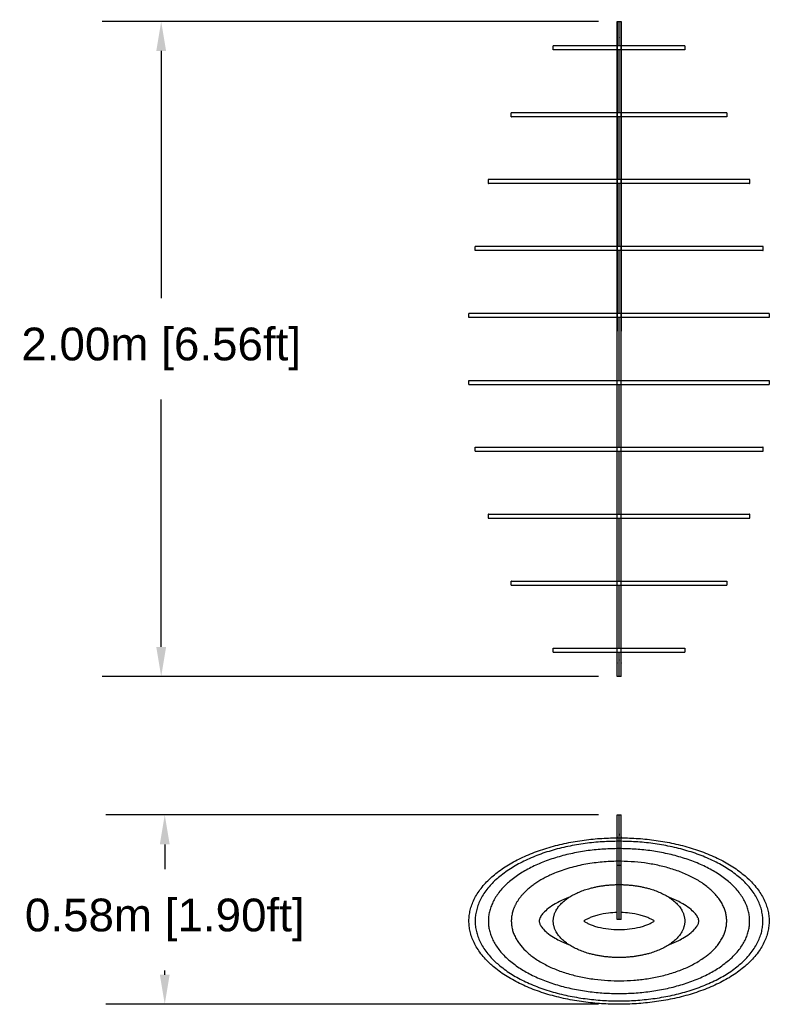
# Model space of a CAD drawing. Header units: millimetres. Extents: x 3713 to 4940, y 1895 to 2756.
# Tile 6 of 20: x 3713.21 to 3715.5, y 1897.44 to 1900.44. Entities that reach past the tile are written whole.
import ezdxf

# ---------------------------------------------------------------- set-up
doc = ezdxf.new("R2010")
doc.units = ezdxf.units.MM
doc.layers.add('MEDIDAS', color=7, linetype='Continuous', true_color=0xffffff)
doc.styles.get("Standard").update_dxf_attribs({"font": 'arial.ttf'})
doc.dimstyles.get("Standard").update_dxf_attribs({"dimtxt": 0.18, "dimasz": 0.18, "dimexe": 0.18, "dimexo": 0.0625, "dimgap": 0.09, "dimtad": 0, "dimtih": 1, "dimtoh": 1, "dimdec": 4, "dimzin": 0, "dimdsep": 46, "dimtxsty": 'Standard', "dimcen": 0.09, "dimadec": 0, "dimazin": 0, "dimtfac": 1, "dimtdec": 4, "dimtofl": 0, "dimtmove": 0, "dimatfit": 3, "dimfxl": 1, "dimtolj": 1, "dimtzin": 0, "dimarcsym": 0})

# ---------------------------------------------------------------- blocks, each defined once
blk = doc.blocks.new('*D14')
at = {"color": 0, "lineweight": -2, "transparency": 16777216}
for p, q in [((3714.9823, 1900.4396), (3713.4668, 1900.4396)), ((3713.6468, 1900.3496), (3713.6468, 1899.5944)), ((3713.6468, 1898.5296), (3713.6468, 1899.2849)), ((3714.9823, 1898.4396), (3713.4668, 1898.4396))]:
    blk.add_line(p, q, dxfattribs=at)
at = {"color": 0, "transparency": 16777216}
for points in [[(3713.6318, 1900.3496), (3713.6618, 1900.3496), (3713.6468, 1900.4396)], [(3713.6318, 1898.5296), (3713.6618, 1898.5296), (3713.6468, 1898.4396)]]:
    blk.add_solid(points, dxfattribs=at)
at = {"layer": 'Defpoints', "color": 0, "transparency": 16777216}
for p in [(3715.0448, 1900.4396), (3713.6468, 1898.4396), (3715.0448, 1898.4396)]:
    blk.add_point(p, dxfattribs=at)
at = {"color": 0, "transparency": 16777216, "insert": (3713.6468, 1899.4396), "char_height": 0.1, "attachment_point": 5}
blk.add_mtext('\\A1;2.00m [6.56ft]', dxfattribs=at)
blk = doc.blocks.new('Snow_2.00_Top')
at = {"layer": 'MEDIDAS', "color": 5, "lineweight": -3, "true_color": 0x0000ff}
for points, weights, knots in [([(3715.0386, 1900.4396), (3715.0386, 1900.4396), (3715.0386, 1900.4293), (3715.0386, 1900.2485), (3715.0386, 1899.5236), (3715.0386, 1899.5098), (3715.0386, 1899.5072)], [1, 0.921317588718, 1, 0.836999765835, 1.05554741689, 0.820510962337, 1.05554741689], [90.691916, 90.691916, 90.691916, 92.289278, 92.289278, 93.503543, 93.503543, 94.864308, 94.864308, 94.864308]), ([(3715.0386, 1898.4396), (3715.0386, 1898.4396), (3715.0386, 1898.4572), (3715.0386, 1898.4747), (3715.0386, 1898.4917), (3715.0386, 1898.7493), (3715.0386, 1899.4396), (3715.0386, 1900.13), (3715.0386, 1900.3876), (3715.0386, 1900.4046), (3715.0386, 1900.4221), (3715.0386, 1900.4396), (3715.0386, 1900.4396)], [1, 0.861942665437, 1, 0.861942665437, 1, 0.878753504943, 1.12466389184, 0.878753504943, 1, 0.861942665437, 1, 0.861942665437, 1], [79.839317, 79.839317, 79.839317, 81.966147, 81.966147, 84.092977, 84.092977, 85.265617, 85.265617, 86.438257, 86.438257, 88.565086, 88.565086, 90.691916, 90.691916, 90.691916]), ([(3715.0448, 1900.3654), (3715.0448, 1900.3772), (3715.0448, 1900.3876), (3715.0448, 1900.4136), (3715.0448, 1900.4324), (3715.0448, 1900.4396), (3715.0448, 1900.4396)], [0.937598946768, 0.942123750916, 0.947375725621, 0.705089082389, 0.947375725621, 0.83688295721, 0.827168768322], [86.38464, 86.38464, 86.38464, 86.438257, 86.438257, 89.363767, 89.363767, 90.697922, 90.697922, 90.697922]), ([(3715.0509, 1900.4396), (3715.0509, 1900.4396), (3715.0509, 1900.4293), (3715.0509, 1900.2485), (3715.0509, 1899.5236), (3715.0509, 1899.5098), (3715.0509, 1899.5072)], [1, 0.921317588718, 1, 0.836999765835, 1.05554741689, 0.820510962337, 1.05554741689], [90.691916, 90.691916, 90.691916, 92.289278, 92.289278, 93.503543, 93.503543, 94.864308, 94.864308, 94.864308]), ([(3715.0509, 1898.4396), (3715.0509, 1898.4396), (3715.0509, 1898.4572), (3715.0509, 1898.4747), (3715.0509, 1898.4917), (3715.0509, 1898.7493), (3715.0509, 1899.4396), (3715.0509, 1900.13), (3715.0509, 1900.3876), (3715.0509, 1900.4046), (3715.0509, 1900.4221), (3715.0509, 1900.4396), (3715.0509, 1900.4396)], [1, 0.861942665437, 1, 0.861942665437, 1, 0.878753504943, 1.12466389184, 0.878753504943, 1, 0.861942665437, 1, 0.861942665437, 1], [79.839317, 79.839317, 79.839317, 81.966147, 81.966147, 84.092977, 84.092977, 85.265617, 85.265617, 86.438257, 86.438257, 88.565086, 88.565086, 90.691916, 90.691916, 90.691916]), ([(3715.0448, 1899.3436), (3715.0448, 1899.3915), (3715.0448, 1899.4396), (3715.0448, 1899.4878), (3715.0448, 1899.5357)], [1.02736206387, 1.04508830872, 1.06547927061, 1.04508830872, 1.02736206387], [85.1629797, 85.1629797, 85.1629797, 85.2656166, 85.2656166, 85.3682534, 85.3682534, 85.3682534]), ([(3715.0448, 1898.4396), (3715.0448, 1898.4396), (3715.0448, 1898.4469), (3715.0448, 1898.4657), (3715.0448, 1898.4917), (3715.0448, 1898.5021), (3715.0448, 1898.5139)], [0.827168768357, 0.836882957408, 0.947375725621, 0.705089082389, 0.947375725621, 0.942123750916, 0.937598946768], [79.833312, 79.833312, 79.833312, 81.167466, 81.167466, 84.092977, 84.092977, 84.146593, 84.146593, 84.146593])]:
    blk.add_rational_spline(points, weights, degree=2, knots=knots, dxfattribs=at)
for points in [[(3715.0386, 1900.4396), (3715.0448, 1900.4396), (3715.0509, 1900.4396)], [(3715.0509, 1898.4396), (3715.0448, 1898.4396), (3715.0386, 1898.4396)]]:
    blk.add_open_spline(points, degree=2, dxfattribs=at)
at = {"layer": 'MEDIDAS', "color": 192, "lineweight": -3, "true_color": 0x7d26cd}
for points, weights in [([(3715.0386, 1900.3654), (3714.844, 1900.3654), (3714.844, 1900.3654)], [0.987685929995, 0.713398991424, 1]), ([(3715.0386, 1900.3531), (3714.844, 1900.3531), (3714.844, 1900.3531)], [0.987627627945, 0.71342945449, 1]), ([(3715.2455, 1900.3654), (3715.2455, 1900.3654), (3715.0509, 1900.3654)], [1, 0.713393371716, 0.987696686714]), ([(3715.2455, 1900.3531), (3715.2455, 1900.3531), (3715.0509, 1900.3531)], [1, 0.713393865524, 0.987695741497]), ([(3715.0386, 1900.161), (3714.7159, 1900.161), (3714.7159, 1900.161)], [0.99240097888, 0.710956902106, 1]), ([(3715.0386, 1900.1488), (3714.7159, 1900.1488), (3714.7159, 1900.1488)], [0.992364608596, 0.710975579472, 1]), ([(3715.3736, 1900.161), (3715.3736, 1900.161), (3715.0509, 1900.161)], [1, 0.710952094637, 0.992410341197]), ([(3715.3736, 1900.1488), (3715.3736, 1900.1488), (3715.0509, 1900.1488)], [1, 0.710953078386, 0.992408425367]), ([(3715.0386, 1899.9567), (3714.6459, 1899.9567), (3714.6459, 1899.9567)], [0.993713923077, 0.7102842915, 1]), ([(3715.4436, 1899.9567), (3715.4436, 1899.9567), (3715.0509, 1899.9567)], [1, 0.710279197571, 0.993723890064]), ([(3715.0386, 1899.9444), (3714.6459, 1899.9444), (3714.6459, 1899.9444)], [0.993683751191, 0.710299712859, 1]), ([(3715.4436, 1899.9444), (3715.4436, 1899.9444), (3715.0509, 1899.9444)], [1, 0.710280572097, 0.993721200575]), ([(3715.0386, 1899.7523), (3714.6055, 1899.7523), (3714.6055, 1899.7523)], [0.994284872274, 0.709992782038, 1]), ([(3715.4841, 1899.7523), (3715.4841, 1899.7523), (3715.0509, 1899.7523)], [1, 0.709987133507, 0.994295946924]), ([(3715.0386, 1899.74), (3714.6055, 1899.74), (3714.6055, 1899.74)], [0.994257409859, 0.710006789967, 1]), ([(3715.4841, 1899.74), (3715.4841, 1899.74), (3715.0509, 1899.74)], [1, 0.709988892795, 0.994292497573]), ([(3715.0386, 1899.548), (3714.5866, 1899.548), (3714.5866, 1899.548)], [0.994516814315, 0.709874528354, 1]), ([(3715.0386, 1899.5357), (3714.5866, 1899.5357), (3714.5866, 1899.5357)], [0.994490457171, 0.709887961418, 1]), ([(3715.503, 1899.548), (3715.503, 1899.548), (3715.0509, 1899.548)], [1, 0.709868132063, 0.994529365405]), ([(3715.503, 1899.5357), (3715.503, 1899.5357), (3715.0509, 1899.5357)], [1, 0.709870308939, 0.994525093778]), ([(3714.5866, 1899.3436), (3714.5866, 1899.3436), (3715.0386, 1899.3436)], [1, 0.709875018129, 0.994515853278]), ([(3714.5866, 1899.3313), (3714.5866, 1899.3313), (3715.0386, 1899.3313)], [1, 0.709888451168, 0.994489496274]), ([(3715.0509, 1899.3436), (3715.503, 1899.3436), (3715.503, 1899.3436)], [0.994530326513, 0.709867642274, 1]), ([(3715.0509, 1899.3313), (3715.503, 1899.3313), (3715.503, 1899.3313)], [0.994525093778, 0.709870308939, 1]), ([(3714.6055, 1899.1392), (3714.6055, 1899.1392), (3715.0386, 1899.1392)], [1, 0.709994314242, 0.994281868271]), ([(3714.6055, 1899.127), (3714.6055, 1899.127), (3715.0386, 1899.127)], [1, 0.710008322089, 0.99425440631]), ([(3715.0509, 1899.1392), (3715.4841, 1899.1392), (3715.4841, 1899.1392)], [0.994298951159, 0.70998560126, 1]), ([(3715.0509, 1899.127), (3715.4841, 1899.127), (3715.4841, 1899.127)], [0.994292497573, 0.709988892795, 1]), ([(3714.6459, 1898.9349), (3714.6459, 1898.9349), (3715.0386, 1898.9349)], [1, 0.710287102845, 0.993708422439]), ([(3715.0509, 1898.9349), (3715.4436, 1898.9349), (3715.4436, 1898.9349)], [0.99372939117, 0.710276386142, 1]), ([(3714.6459, 1898.9226), (3714.6459, 1898.9226), (3715.0386, 1898.9226)], [1, 0.710302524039, 0.993678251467]), ([(3715.0509, 1898.9226), (3715.4436, 1898.9226), (3715.4436, 1898.9226)], [0.993721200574, 0.710280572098, 1]), ([(3714.7159, 1898.7305), (3714.7159, 1898.7305), (3715.0386, 1898.7305)], [1, 0.710961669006, 0.99239169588]), ([(3715.0509, 1898.7305), (3715.3736, 1898.7305), (3715.3736, 1898.7305)], [0.992419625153, 0.710947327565, 1]), ([(3714.7159, 1898.7183), (3714.7159, 1898.7183), (3715.0386, 1898.7183)], [1, 0.710980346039, 0.992355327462]), ([(3715.0509, 1898.7183), (3715.3736, 1898.7183), (3715.3736, 1898.7183)], [0.992408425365, 0.710953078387, 1]), ([(3714.844, 1898.5262), (3714.844, 1898.5262), (3715.0386, 1898.5262)], [1, 0.713408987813, 0.987666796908]), ([(3714.844, 1898.5139), (3714.844, 1898.5139), (3715.0386, 1898.5139)], [1, 0.713439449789, 0.987608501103]), ([(3715.0509, 1898.5262), (3715.2455, 1898.5262), (3715.2455, 1898.5262)], [0.987715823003, 0.713383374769, 1]), ([(3715.0509, 1898.5139), (3715.2455, 1898.5139), (3715.2455, 1898.5139)], [0.987695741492, 0.713393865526, 1])]:
    blk.add_rational_spline(points, weights, degree=2, dxfattribs=at)
for points in [[(3714.844, 1900.3531), (3714.844, 1900.3593), (3714.844, 1900.3654)], [(3715.2455, 1900.3654), (3715.2455, 1900.3593), (3715.2455, 1900.3531)], [(3714.7159, 1900.1488), (3714.7159, 1900.1549), (3714.7159, 1900.161)], [(3715.3736, 1900.161), (3715.3736, 1900.1549), (3715.3736, 1900.1488)], [(3714.6459, 1899.9444), (3714.6459, 1899.9505), (3714.6459, 1899.9567)], [(3715.4436, 1899.9567), (3715.4436, 1899.9505), (3715.4436, 1899.9444)], [(3714.6055, 1899.74), (3714.6055, 1899.7462), (3714.6055, 1899.7523)], [(3715.4841, 1899.7523), (3715.4841, 1899.7462), (3715.4841, 1899.74)], [(3714.5866, 1899.5357), (3714.5866, 1899.5418), (3714.5866, 1899.548)], [(3715.503, 1899.548), (3715.503, 1899.5418), (3715.503, 1899.5357)], [(3714.5866, 1899.3313), (3714.5866, 1899.3375), (3714.5866, 1899.3436)], [(3715.503, 1899.3436), (3715.503, 1899.3375), (3715.503, 1899.3313)], [(3714.6055, 1899.127), (3714.6055, 1899.1331), (3714.6055, 1899.1392)], [(3715.4841, 1899.1392), (3715.4841, 1899.1331), (3715.4841, 1899.127)], [(3714.6459, 1898.9226), (3714.6459, 1898.9287), (3714.6459, 1898.9349)], [(3715.4436, 1898.9349), (3715.4436, 1898.9287), (3715.4436, 1898.9226)], [(3714.7159, 1898.7183), (3714.7159, 1898.7244), (3714.7159, 1898.7305)], [(3715.3736, 1898.7305), (3715.3736, 1898.7244), (3715.3736, 1898.7183)], [(3714.844, 1898.5139), (3714.844, 1898.52), (3714.844, 1898.5262)], [(3715.2455, 1898.5262), (3715.2455, 1898.52), (3715.2455, 1898.5139)]]:
    blk.add_open_spline(points, degree=2, dxfattribs=at)
for points, weights, knots in [([(3715.0509, 1900.3654), (3715.0478, 1900.3654), (3715.0448, 1900.3654), (3715.0417, 1900.3654), (3715.0386, 1900.3654)], [0.987696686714, 0.99371340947, 1, 0.993707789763, 0.987685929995], [3.10787745, 3.10787745, 3.10787745, 3.14159265, 3.14159265, 3.17533799, 3.17533799, 3.17533799]), ([(3715.0509, 1900.3531), (3715.0478, 1900.3531), (3715.0448, 1900.3531), (3715.0417, 1900.3531), (3715.0386, 1900.3531)], [0.987695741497, 0.993712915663, 1, 0.993677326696, 0.987627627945], [3.10787481, 3.10787481, 3.10787481, 3.14159265, 3.14159265, 3.17550137, 3.17550137, 3.17550137]), ([(3715.0509, 1900.161), (3715.0478, 1900.161), (3715.0448, 1900.161), (3715.0417, 1900.161), (3715.0386, 1900.161)], [0.992410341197, 0.99615468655, 1, 0.996149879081, 0.99240097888], [3.12097011, 3.12097011, 3.12097011, 3.14159265, 3.14159265, 3.16224098, 3.16224098, 3.16224098]), ([(3715.0509, 1900.1488), (3715.0478, 1900.1488), (3715.0448, 1900.1488), (3715.0417, 1900.1488), (3715.0386, 1900.1488)], [0.992408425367, 0.9961537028, 1, 0.996131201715, 0.992364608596], [3.12096483, 3.12096483, 3.12096483, 3.14159265, 3.14159265, 3.16234115, 3.16234115, 3.16234115]), ([(3715.0509, 1899.9567), (3715.0478, 1899.9567), (3715.0448, 1899.9567), (3715.0417, 1899.9567), (3715.0386, 1899.9567)], [0.993723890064, 0.996827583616, 1, 0.996822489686, 0.993713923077], [3.12457888, 3.12457888, 3.12457888, 3.14159265, 3.14159265, 3.15863375, 3.15863375, 3.15863375]), ([(3715.0509, 1899.9444), (3715.0478, 1899.9444), (3715.0448, 1899.9444), (3715.0417, 1899.9444), (3715.0386, 1899.9444)], [0.993721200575, 0.996826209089, 1, 0.996807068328, 0.993683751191], [3.1245715, 3.1245715, 3.1245715, 3.14159265, 3.14159265, 3.15871646, 3.15871646, 3.15871646]), ([(3715.0509, 1899.7523), (3715.0478, 1899.7523), (3715.0448, 1899.7523), (3715.0417, 1899.7523), (3715.0386, 1899.7523)], [0.994295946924, 0.99711964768, 1, 0.997113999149, 0.994284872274], [3.12614523, 3.12614523, 3.12614523, 3.14159265, 3.14159265, 3.15707037, 3.15707037, 3.15707037]), ([(3715.0509, 1899.74), (3715.0478, 1899.74), (3715.0448, 1899.74), (3715.0417, 1899.74), (3715.0386, 1899.74)], [0.994292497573, 0.997117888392, 1, 0.99709999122, 0.994257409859], [3.12613579, 3.12613579, 3.12613579, 3.14159265, 3.14159265, 3.1571455, 3.1571455, 3.1571455]), ([(3715.0509, 1899.548), (3715.0478, 1899.548), (3715.0448, 1899.548), (3715.0417, 1899.548), (3715.0386, 1899.548)], [0.994529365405, 0.997238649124, 1, 0.997232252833, 0.994516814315], [3.12678343, 3.12678343, 3.12678343, 3.14159265, 3.14159265, 3.15643618, 3.15643618, 3.15643618]), ([(3715.0509, 1899.5357), (3715.0478, 1899.5357), (3715.0448, 1899.5357), (3715.0417, 1899.5357), (3715.0386, 1899.5357)], [0.994525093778, 0.997236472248, 1, 0.997218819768, 0.994490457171], [3.12677176, 3.12677176, 3.12677176, 3.14159265, 3.14159265, 3.15650822, 3.15650822, 3.15650822]), ([(3715.0386, 1899.3436), (3715.0417, 1899.3436), (3715.0448, 1899.3436), (3715.0478, 1899.3436), (3715.0509, 1899.3436)], [0.994515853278, 0.997231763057, 1, 0.997239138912, 0.994530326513], [3.1267465, 3.1267465, 3.1267465, 3.14159265, 3.14159265, 3.15639925, 3.15639925, 3.15639925]), ([(3715.0386, 1899.3313), (3715.0417, 1899.3313), (3715.0448, 1899.3313), (3715.0478, 1899.3313), (3715.0509, 1899.3313)], [0.994489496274, 0.997218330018, 1, 0.997236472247, 0.994525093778], [3.12667446, 3.12667446, 3.12667446, 3.14159265, 3.14159265, 3.15641355, 3.15641355, 3.15641355]), ([(3715.0386, 1899.1392), (3715.0417, 1899.1392), (3715.0448, 1899.1392), (3715.0478, 1899.1392), (3715.0509, 1899.1392)], [0.994281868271, 0.997112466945, 1, 0.997121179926, 0.994298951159], [3.12610672, 3.12610672, 3.12610672, 3.14159265, 3.14159265, 3.15703186, 3.15703186, 3.15703186]), ([(3715.0386, 1899.127), (3715.0417, 1899.127), (3715.0448, 1899.127), (3715.0478, 1899.127), (3715.0509, 1899.127)], [0.99425440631, 0.997098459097, 1, 0.997117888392, 0.994292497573], [3.12603159, 3.12603159, 3.12603159, 3.14159265, 3.14159265, 3.15704952, 3.15704952, 3.15704952]), ([(3715.0386, 1898.9349), (3715.0417, 1898.9349), (3715.0448, 1898.9349), (3715.0478, 1898.9349), (3715.0509, 1898.9349)], [0.993708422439, 0.996819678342, 1, 0.996830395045, 0.99372939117], [3.12453648, 3.12453648, 3.12453648, 3.14159265, 3.14159265, 3.15859135, 3.15859135, 3.15859135]), ([(3715.0386, 1898.9226), (3715.0417, 1898.9226), (3715.0448, 1898.9226), (3715.0478, 1898.9226), (3715.0509, 1898.9226)], [0.993678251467, 0.996804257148, 1, 0.996826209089, 0.993721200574], [3.12445378, 3.12445378, 3.12445378, 3.14159265, 3.14159265, 3.1586138, 3.1586138, 3.1586138]), ([(3715.0386, 1898.7305), (3715.0417, 1898.7305), (3715.0448, 1898.7305), (3715.0478, 1898.7305), (3715.0509, 1898.7305)], [0.99239169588, 0.99614511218, 1, 0.996159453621, 0.992419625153], [3.12091876, 3.12091876, 3.12091876, 3.14159265, 3.14159265, 3.16218963, 3.16218963, 3.16218963]), ([(3715.0386, 1898.7183), (3715.0417, 1898.7183), (3715.0448, 1898.7183), (3715.0478, 1898.7183), (3715.0509, 1898.7183)], [0.992355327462, 0.996126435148, 1, 0.9961537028, 0.992408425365], [3.12081859, 3.12081859, 3.12081859, 3.14159265, 3.14159265, 3.16222048, 3.16222048, 3.16222048]), ([(3715.0386, 1898.5262), (3715.0417, 1898.5262), (3715.0448, 1898.5262), (3715.0478, 1898.5262), (3715.0509, 1898.5262)], [0.987666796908, 0.993697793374, 1, 0.993723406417, 0.987715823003], [3.1077937, 3.1077937, 3.1077937, 3.14159265, 3.14159265, 3.17525424, 3.17525424, 3.17525424]), ([(3715.0386, 1898.5139), (3715.0417, 1898.5139), (3715.0448, 1898.5139), (3715.0478, 1898.5139), (3715.0509, 1898.5139)], [0.987608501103, 0.993667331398, 1, 0.99371291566, 0.987695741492], [3.10763034, 3.10763034, 3.10763034, 3.14159265, 3.14159265, 3.1753105, 3.1753105, 3.1753105])]:
    blk.add_rational_spline(points, weights, degree=2, knots=knots, dxfattribs=at)
at = {"layer": 'MEDIDAS', "color": 5, "lineweight": -3, "true_color": 0x0000ff}
for points, weights in [([(3715.0448, 1900.161), (3715.0448, 1900.2787), (3715.0448, 1900.3531)], [0.909444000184, 0.909328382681, 0.933248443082]), ([(3715.0448, 1899.9567), (3715.0448, 1900.0614), (3715.0448, 1900.1488)], [0.924372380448, 0.910513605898, 0.909520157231]), ([(3715.0448, 1899.7523), (3715.0448, 1899.8527), (3715.0448, 1899.9444)], [0.962596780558, 0.939162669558, 0.926060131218]), ([(3715.0448, 1899.548), (3715.0448, 1899.6459), (3715.0448, 1899.74)], [1.02295207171, 0.989260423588, 0.965569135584]), ([(3715.0448, 1899.1392), (3715.0448, 1899.2334), (3715.0448, 1899.3313)], [0.965569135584, 0.989260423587, 1.02295207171]), ([(3715.0448, 1898.9349), (3715.0448, 1899.0266), (3715.0448, 1899.127)], [0.926060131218, 0.939162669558, 0.962596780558]), ([(3715.0448, 1898.7305), (3715.0448, 1898.8179), (3715.0448, 1898.9226)], [0.909520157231, 0.910513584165, 0.924371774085]), ([(3715.0448, 1898.5262), (3715.0448, 1898.6006), (3715.0448, 1898.7183)], [0.933248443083, 0.909328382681, 0.909444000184])]:
    blk.add_rational_spline(points, weights, degree=2, dxfattribs=at)
blk = doc.blocks.new('Snow_2.00_lateral')
at = {"layer": 'MEDIDAS', "color": 5, "lineweight": -3, "true_color": 0x0000ff}
for points, weights in [([(3715.0386, 1897.9611), (3715.0386, 1898.017), (3715.0386, 1898.017)], [1, 0.770809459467, 1]), ([(3715.0509, 1897.9611), (3715.0509, 1898.017), (3715.0509, 1898.017)], [1, 0.770809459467, 1]), ([(3715.0509, 1897.804), (3715.0509, 1897.9033), (3715.0509, 1897.9364)], [0.956898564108, 0.891882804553, 0.986176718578]), ([(3715.0386, 1897.6978), (3715.0386, 1897.6978), (3715.0386, 1897.7189)], [1, 0.830410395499, 0.998426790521]), ([(3715.0509, 1897.6978), (3715.0509, 1897.6978), (3715.0509, 1897.7189)], [1, 0.830410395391, 0.998426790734])]:
    blk.add_rational_spline(points, weights, degree=2, dxfattribs=at)
for points in [[(3715.0386, 1898.017), (3715.0448, 1898.017), (3715.0509, 1898.017)], [(3715.0386, 1897.863), (3715.0448, 1897.863), (3715.0509, 1897.863)], [(3715.0509, 1897.6978), (3715.0448, 1897.6978), (3715.0386, 1897.6978)]]:
    blk.add_open_spline(points, degree=2, dxfattribs=at)
for points, weights, knots in [([(3715.0448, 1897.6978), (3715.0448, 1897.6978), (3715.0448, 1897.7109), (3715.0448, 1897.7349), (3715.0448, 1897.7562), (3715.0448, 1897.9324), (3715.0448, 1897.9473), (3715.0448, 1897.9476), (3715.0448, 1897.9611), (3715.0448, 1898.017), (3715.0448, 1898.017)], [0.832615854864, 0.798423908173, 0.947375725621, 0.705089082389, 0.947375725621, 0.792953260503, 1, 0.777332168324, 1, 0.770809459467, 1], [57.205315, 57.205315, 57.205315, 59.003846, 59.003846, 61.929357, 61.929357, 63.143622, 63.143622, 64.504387, 64.504387, 70.085656, 70.085656, 70.085656]), ([(3715.0386, 1897.9364), (3715.0386, 1897.945), (3715.0386, 1897.9473), (3715.0386, 1897.9476), (3715.0386, 1897.9611)], [0.986176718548, 1.01395115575, 1.05554741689, 0.820510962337, 1.05554741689], [93.272431, 93.272431, 93.272431, 93.503543, 93.503543, 94.864308, 94.864308, 94.864308]), ([(3715.0509, 1897.9364), (3715.0509, 1897.945), (3715.0509, 1897.9473), (3715.0509, 1897.9476), (3715.0509, 1897.9611)], [0.986176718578, 1.01395115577, 1.05554741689, 0.820510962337, 1.05554741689], [93.272431, 93.272431, 93.272431, 93.503543, 93.503543, 94.864308, 94.864308, 94.864308]), ([(3715.0386, 1897.7189), (3715.0386, 1897.7189), (3715.0386, 1897.719), (3715.0386, 1897.7403), (3715.0386, 1897.7562), (3715.0386, 1897.8938), (3715.0386, 1897.9364)], [0.998426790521, 0.999209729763, 1, 0.829620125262, 1, 0.868023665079, 0.986176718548], [89.90881, 89.90881, 89.90881, 89.919801, 89.919801, 92.289278, 92.289278, 93.272431, 93.272431, 93.272431]), ([(3715.0509, 1897.7189), (3715.0509, 1897.7189), (3715.0509, 1897.719), (3715.0509, 1897.7403), (3715.0509, 1897.7562), (3715.0509, 1897.781), (3715.0509, 1897.804)], [0.998426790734, 0.99920972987, 1, 0.829620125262, 1, 0.973349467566, 0.956898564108], [89.90881, 89.90881, 89.90881, 89.919801, 89.919801, 92.289278, 92.289278, 92.48781, 92.48781, 92.48781])]:
    blk.add_rational_spline(points, weights, degree=2, knots=knots, dxfattribs=at)
at = {"layer": 'MEDIDAS', "color": 192, "lineweight": -3, "true_color": 0x7d26cd}
for points, weights, knots in [([(3715.0508, 1897.9469), (3715.503, 1897.9435), (3715.503, 1897.6927), (3715.503, 1897.4386), (3715.0448, 1897.4386), (3714.5866, 1897.4386), (3714.5866, 1897.6927), (3714.5866, 1897.9435), (3715.0386, 1897.9469)], [0.99457344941, 0.709845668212, 1, 0.707106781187, 1, 0.707106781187, 1, 0.709871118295, 0.994523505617], [0.014689, 0.014689, 0.014689, 1.570796, 1.570796, 3.141593, 3.141593, 4.712389, 4.712389, 6.26836, 6.26836, 6.26836]), ([(3715.0386, 1897.9469), (3715.0417, 1897.9469), (3715.0448, 1897.9469), (3715.0478, 1897.9469), (3715.0508, 1897.9469)], [0.994523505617, 0.997235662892, 1, 0.997261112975, 0.99457344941], [-0.01482523, -0.01482523, -0.01482523, 0, 0, 0.01468874, 0.01468874, 0.01468874]), ([(3715.0448, 1897.9364), (3715.4841, 1897.9364), (3715.4841, 1897.6927), (3715.4841, 1897.449), (3715.0448, 1897.449), (3714.6055, 1897.449), (3714.6055, 1897.6927), (3714.6055, 1897.9364), (3715.0448, 1897.9364)], [1, 0.707106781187, 1, 0.707106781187, 1, 0.707106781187, 1, 0.707106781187, 1], [0, 0, 0, 1.570796, 1.570796, 3.141593, 3.141593, 4.712389, 4.712389, 6.283185, 6.283185, 6.283185]), ([(3715.0448, 1897.9139), (3715.4436, 1897.9139), (3715.4436, 1897.6927), (3715.4436, 1897.4715), (3715.0448, 1897.4715), (3714.6459, 1897.4715), (3714.6459, 1897.6927), (3714.6459, 1897.9139), (3715.0448, 1897.9139)], [1, 0.707106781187, 1, 0.707106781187, 1, 0.707106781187, 1, 0.707106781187, 1], [0, 0, 0, 1.570796, 1.570796, 3.141593, 3.141593, 4.712389, 4.712389, 6.283185, 6.283185, 6.283185]), ([(3714.7529, 1897.7768), (3714.8449, 1897.8752), (3715.0448, 1897.8752), (3715.3736, 1897.8752), (3715.3736, 1897.6927), (3715.3736, 1897.5103), (3715.0448, 1897.5103), (3714.7159, 1897.5103), (3714.7159, 1897.6927), (3714.7159, 1897.7372), (3714.7529, 1897.7768)], [0.873939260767, 0.798914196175, 1, 0.707106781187, 1, 0.707106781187, 1, 0.707106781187, 1, 0.908192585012, 0.873939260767], [-1.07843, -1.07843, -1.07843, 0, 0, 1.570796, 1.570796, 3.141593, 3.141593, 4.712389, 4.712389, 5.204755, 5.204755, 5.204755]), ([(3714.8908, 1897.7642), (3714.951, 1897.8041), (3715.0448, 1897.8041), (3715.1385, 1897.8041), (3715.1987, 1897.7642)], [0.855233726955, 0.837866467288, 1, 0.837924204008, 0.855221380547], [-0.869528, -0.869528, -0.869528, 0, 0, 0.869218, 0.869218, 0.869218]), ([(3714.8909, 1897.6212), (3714.844, 1897.6523), (3714.844, 1897.6927), (3714.844, 1897.7332), (3714.8908, 1897.7642)], [0.855221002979, 0.869180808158, 1, 0.869240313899, 0.855233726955], [4.010801, 4.010801, 4.010801, 4.712389, 4.712389, 5.413658, 5.413658, 5.413658]), ([(3715.1987, 1897.7642), (3715.2455, 1897.7332), (3715.2455, 1897.6927), (3715.2455, 1897.6523), (3715.1987, 1897.6213)], [0.855221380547, 0.869182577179, 1, 0.869222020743, 0.855229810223], [0.869218, 0.869218, 0.869218, 1.570796, 1.570796, 2.272163, 2.272163, 2.272163]), ([(3715.1987, 1897.6213), (3715.1385, 1897.5814), (3715.0448, 1897.5814), (3714.951, 1897.5814), (3714.8909, 1897.6212)], [0.855229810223, 0.837884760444, 1, 0.837925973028, 0.855221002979], [2.272163, 2.272163, 2.272163, 3.141593, 3.141593, 4.010801, 4.010801, 4.010801])]:
    blk.add_rational_spline(points, weights, degree=2, knots=knots, dxfattribs=at)
for points, knots in [([(3714.8908, 1897.7642), (3714.8812, 1897.7606), (3714.8718, 1897.7566), (3714.8627, 1897.7521), (3714.8567, 1897.7491), (3714.8508, 1897.7459), (3714.8451, 1897.7424), (3714.8379, 1897.7379), (3714.831, 1897.7331), (3714.8246, 1897.7276), (3714.8198, 1897.7235), (3714.8153, 1897.7191), (3714.8113, 1897.7143), (3714.8086, 1897.711), (3714.8062, 1897.7076), (3714.8043, 1897.7039), (3714.8036, 1897.7026), (3714.803, 1897.7014), (3714.8025, 1897.7001), (3714.8022, 1897.6991), (3714.8018, 1897.6981), (3714.8016, 1897.6971), (3714.8012, 1897.6956), (3714.801, 1897.6942), (3714.801, 1897.6927), (3714.801, 1897.6913), (3714.8012, 1897.6898), (3714.8016, 1897.6884), (3714.8018, 1897.6874), (3714.8022, 1897.6864), (3714.8025, 1897.6854), (3714.803, 1897.6841), (3714.8036, 1897.6828), (3714.8043, 1897.6816), (3714.8062, 1897.6778), (3714.8086, 1897.6744), (3714.8113, 1897.6712), (3714.8153, 1897.6663), (3714.8198, 1897.6619), (3714.8246, 1897.6578), (3714.831, 1897.6524), (3714.8379, 1897.6475), (3714.8451, 1897.6431), (3714.8508, 1897.6396), (3714.8567, 1897.6364), (3714.8627, 1897.6334), (3714.8718, 1897.6288), (3714.8813, 1897.6248), (3714.8909, 1897.6212)], [15.497659, 15.497659, 15.497659, 15.497659, 17.298938, 17.298938, 17.298938, 18.475738, 18.475738, 18.475738, 19.961137, 19.961137, 19.961137, 21.070993, 21.070993, 21.070993, 21.806904, 21.806904, 21.806904, 22.053948, 22.053948, 22.053948, 22.237989, 22.237989, 22.237989, 22.496042, 22.496042, 22.496042, 22.754096, 22.754096, 22.754096, 22.938137, 22.938137, 22.938137, 23.185181, 23.185181, 23.185181, 23.921092, 23.921092, 23.921092, 25.030948, 25.030948, 25.030948, 26.516347, 26.516347, 26.516347, 27.693147, 27.693147, 27.693147, 29.497273, 29.497273, 29.497273, 29.497273]), ([(3715.1987, 1897.6213), (3715.2083, 1897.6248), (3715.2177, 1897.6288), (3715.2269, 1897.6334), (3715.2329, 1897.6364), (3715.2387, 1897.6396), (3715.2444, 1897.6431), (3715.2516, 1897.6475), (3715.2585, 1897.6524), (3715.2649, 1897.6578), (3715.2697, 1897.6619), (3715.2743, 1897.6663), (3715.2783, 1897.6712), (3715.2809, 1897.6744), (3715.2834, 1897.6778), (3715.2853, 1897.6816), (3715.2859, 1897.6828), (3715.2865, 1897.6841), (3715.287, 1897.6854), (3715.2874, 1897.6864), (3715.2877, 1897.6874), (3715.2879, 1897.6884), (3715.2883, 1897.6898), (3715.2885, 1897.6913), (3715.2885, 1897.6927), (3715.2885, 1897.6942), (3715.2883, 1897.6956), (3715.2879, 1897.6971), (3715.2877, 1897.6981), (3715.2874, 1897.6991), (3715.287, 1897.7001), (3715.2865, 1897.7014), (3715.2859, 1897.7026), (3715.2853, 1897.7039), (3715.2834, 1897.7076), (3715.2809, 1897.711), (3715.2783, 1897.7143), (3715.2743, 1897.7191), (3715.2698, 1897.7235), (3715.2649, 1897.7276), (3715.2585, 1897.7331), (3715.2516, 1897.7379), (3715.2444, 1897.7424), (3715.2387, 1897.7458), (3715.2329, 1897.7491), (3715.2269, 1897.752), (3715.2177, 1897.7566), (3715.2083, 1897.7606), (3715.1987, 1897.7642)], [47.922432, 47.922432, 47.922432, 47.922432, 49.724652, 49.724652, 49.724652, 50.901452, 50.901452, 50.901452, 52.386851, 52.386851, 52.386851, 53.496707, 53.496707, 53.496707, 54.232618, 54.232618, 54.232618, 54.479662, 54.479662, 54.479662, 54.663703, 54.663703, 54.663703, 54.921756, 54.921756, 54.921756, 55.17981, 55.17981, 55.17981, 55.363851, 55.363851, 55.363851, 55.610895, 55.610895, 55.610895, 56.346806, 56.346806, 56.346806, 57.456662, 57.456662, 57.456662, 58.942061, 58.942061, 58.942061, 60.118861, 60.118861, 60.118861, 61.922913, 61.922913, 61.922913, 61.922913]), ([(3715.0386, 1897.7189), (3715.0298, 1897.7187), (3715.021, 1897.718), (3715.0123, 1897.717), (3715.0016, 1897.7157), (3714.9909, 1897.7137), (3714.9805, 1897.711), (3714.9756, 1897.7097), (3714.9708, 1897.7083), (3714.966, 1897.7066), (3714.962, 1897.7052), (3714.9581, 1897.7037), (3714.9542, 1897.702), (3714.951, 1897.7005), (3714.9478, 1897.699), (3714.9447, 1897.6973), (3714.9421, 1897.6959), (3714.9396, 1897.6944), (3714.9371, 1897.6927)], [6.646408, 6.646408, 6.646408, 6.646408, 8.193955, 8.193955, 8.193955, 10.098948, 10.098948, 10.098948, 10.983708, 10.983708, 10.983708, 11.728489, 11.728489, 11.728489, 12.353347, 12.353347, 12.353347, 12.870928, 12.870928, 12.870928, 12.870928]), ([(3715.1524, 1897.6927), (3715.15, 1897.6944), (3715.1474, 1897.6959), (3715.1448, 1897.6973), (3715.1417, 1897.699), (3715.1385, 1897.7005), (3715.1353, 1897.702), (3715.1314, 1897.7037), (3715.1275, 1897.7052), (3715.1235, 1897.7066), (3715.1188, 1897.7083), (3715.1139, 1897.7097), (3715.1091, 1897.711), (3715.0986, 1897.7137), (3715.088, 1897.7157), (3715.0772, 1897.717), (3715.0685, 1897.718), (3715.0597, 1897.7187), (3715.0509, 1897.7189)], [26.046413, 26.046413, 26.046413, 26.046413, 26.563994, 26.563994, 26.563994, 27.188852, 27.188852, 27.188852, 27.933632, 27.933632, 27.933632, 28.818393, 28.818393, 28.818393, 30.723386, 30.723386, 30.723386, 32.274117, 32.274117, 32.274117, 32.274117]), ([(3714.9371, 1897.6927), (3714.9396, 1897.6911), (3714.9421, 1897.6896), (3714.9447, 1897.6882), (3714.9478, 1897.6865), (3714.951, 1897.6849), (3714.9542, 1897.6835), (3714.9581, 1897.6818), (3714.962, 1897.6802), (3714.966, 1897.6788), (3714.9708, 1897.6772), (3714.9756, 1897.6757), (3714.9805, 1897.6745), (3714.9909, 1897.6717), (3715.0016, 1897.6698), (3715.0123, 1897.6685), (3715.0231, 1897.6672), (3715.0339, 1897.6665), (3715.0448, 1897.6665), (3715.0556, 1897.6665), (3715.0665, 1897.6672), (3715.0772, 1897.6685), (3715.088, 1897.6698), (3715.0986, 1897.6717), (3715.1091, 1897.6745), (3715.1139, 1897.6757), (3715.1188, 1897.6772), (3715.1235, 1897.6788), (3715.1275, 1897.6802), (3715.1314, 1897.6818), (3715.1353, 1897.6835), (3715.1385, 1897.6849), (3715.1417, 1897.6865), (3715.1448, 1897.6882), (3715.1474, 1897.6896), (3715.15, 1897.6911), (3715.1524, 1897.6927)], [12.870928, 12.870928, 12.870928, 12.870928, 13.388509, 13.388509, 13.388509, 14.013367, 14.013367, 14.013367, 14.758147, 14.758147, 14.758147, 15.642908, 15.642908, 15.642908, 17.547901, 17.547901, 17.547901, 19.45867, 19.45867, 19.45867, 21.36944, 21.36944, 21.36944, 23.274433, 23.274433, 23.274433, 24.159193, 24.159193, 24.159193, 24.903974, 24.903974, 24.903974, 25.528832, 25.528832, 25.528832, 26.046413, 26.046413, 26.046413, 26.046413])]:
    blk.add_open_spline(points, degree=3, knots=knots, dxfattribs=at)
blk = doc.blocks.new('*D36')
at = {"color": 0, "lineweight": -2, "transparency": 16777216}
for p, q in [((3714.9823, 1898.017), (3713.4777, 1898.017)), ((3713.6577, 1897.927), (3713.6577, 1897.8509)), ((3713.6577, 1897.5286), (3713.6577, 1897.5415)), ((3714.9823, 1897.4386), (3713.4777, 1897.4386))]:
    blk.add_line(p, q, dxfattribs=at)
at = {"color": 0, "transparency": 16777216}
for points in [[(3713.6427, 1897.927), (3713.6727, 1897.927), (3713.6577, 1898.017)], [(3713.6427, 1897.5286), (3713.6727, 1897.5286), (3713.6577, 1897.4386)]]:
    blk.add_solid(points, dxfattribs=at)
at = {"layer": 'Defpoints', "color": 0, "transparency": 16777216}
for p in [(3715.0448, 1898.017), (3713.6577, 1897.4386), (3715.0448, 1897.4386)]:
    blk.add_point(p, dxfattribs=at)
at = {"color": 0, "transparency": 16777216, "insert": (3713.6577, 1897.6962), "char_height": 0.1, "attachment_point": 5}
blk.add_mtext('\\A1;0.58m [1.90ft]', dxfattribs=at)

msp = doc.modelspace()

# ---------------------------------------------------------------- block references
for name in ['Snow_2.00_Top', 'Snow_2.00_lateral']:
    msp.add_blockref(name, (0, 0))

# ---------------------------------------------------------------- dimensions: what is measured, and where the dimension line sits
dim = msp.add_linear_dim(base=(3713.6468, 1898.4396), p1=(3715.0448, 1900.4396), p2=(3715.0448, 1898.4396), angle=90, dimstyle='Standard', override={"dimtxt": 0.1, "dimasz": 0.09, "dimdec": 2, "dimpost": '<>m'})
dim.commit()
dim.dimension.update_dxf_attribs({"geometry": '*D14', "text_midpoint": (3713.6468, 1899.4396)})
dim = msp.add_linear_dim(base=(3713.6577, 1897.4386), p1=(3715.0448, 1898.017), p2=(3715.0448, 1897.4386), angle=90, dimstyle='Standard', override={"dimtxt": 0.1, "dimasz": 0.09, "dimdec": 2, "dimpost": '<>m'})
dim.commit()
dim.dimension.update_dxf_attribs({"geometry": '*D36', "text_midpoint": (3713.6577, 1897.6962), "dimtype": 160})

doc.saveas('drawing.dxf')
